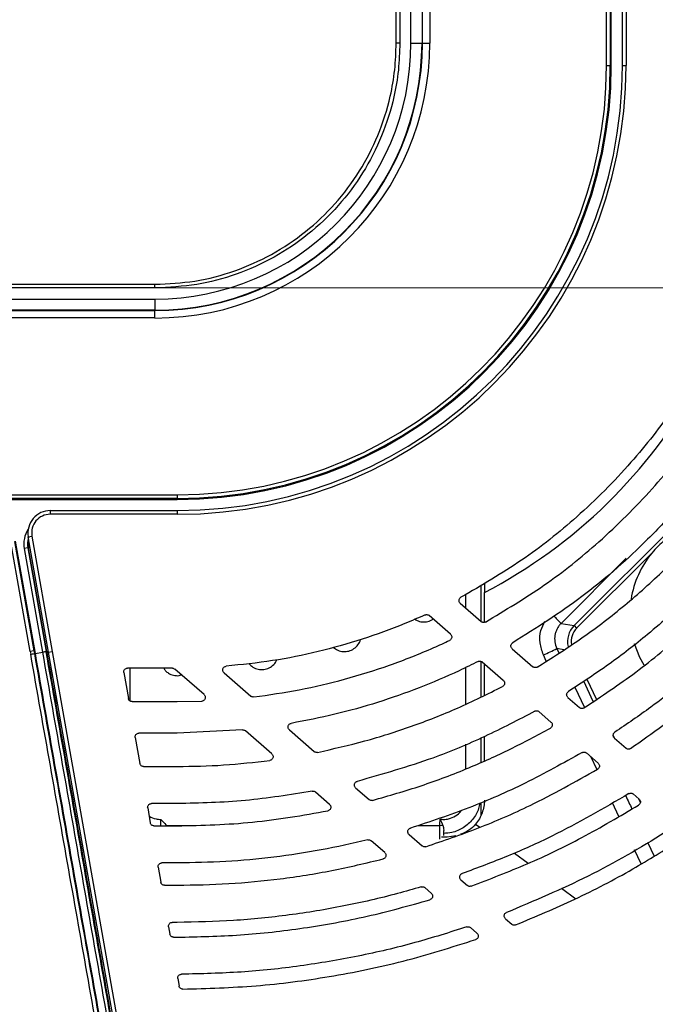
# Model space of a CAD drawing. Header units: millimetres. Extents: x 25 to 1935, y 715 to 2336.
# Tile 128 of 252: x 1387 to 1405, y 883 to 910. Entities that reach past the tile are written whole.
import ezdxf

# ---------------------------------------------------------------- set-up
doc = ezdxf.new("R2010")
doc.units = ezdxf.units.MM
doc.header["$LTSCALE"] = 2
doc.layers.get('0').update_dxf_attribs({"color": 2})
doc.styles.add('FS2312', font='simsun.ttf', dxfattribs={"width": 0.8})
doc.dimstyles.new('STANDARD$0', dxfattribs={"dimtxt": 3.5, "dimasz": 3, "dimexe": 1.5, "dimexo": 0.5, "dimgap": 1.5, "dimtad": 1, "dimdec": 1, "dimlfac": 5, "dimdsep": 46, "dimtxsty": 'FS2312', "dimblk1": 'OPEN', "dimblk2": 'OPEN', "dimsah": 1, "dimcen": 0, "dimclrd": 4, "dimclre": 4, "dimclrt": 4, "dimadec": 0, "dimazin": 0, "dimtfac": 1, "dimtdec": 1, "dimtmove": 1, "dimatfit": 0, "dimldrblk": 'OPEN', "dimfxl": 1, "dimtolj": 1, "dimtzin": 0, "dimlwd": 18, "dimlwe": 18, "dimarcsym": 1})

# ---------------------------------------------------------------- blocks, each defined once
blk = doc.blocks.new('_OPEN')
at = {"color": 0}
for p, q in [((-0.966, 0.259), (0, 0)), ((0, 0), (-1, 0)), ((0, 0), (-0.966, -0.259))]:
    blk.add_line(p, q, dxfattribs=at)
blk = doc.blocks.new('*D47')
at = {"color": 4, "lineweight": 18, "transparency": 16777216}
for p, q in [((1390.894, 1025.12), (1446.356, 1025.12)), ((1444.856, 1022.12), (1444.856, 905.72)), ((1388.819, 902.72), (1446.356, 902.72))]:
    blk.add_line(p, q, dxfattribs=at)
at = {"layer": 'Defpoints', "color": 0, "transparency": 16777216}
for p in [(1390.394, 1025.12), (1388.319, 902.72), (1444.856, 902.72)]:
    blk.add_point(p, dxfattribs=at)
at = {"color": 4, "lineweight": 18, "transparency": 16777216, "xscale": 3, "yscale": 3, "zscale": 3}
for p, rotation in [((1444.856, 1025.12), 90), ((1444.856, 902.72), 270)]:
    blk.add_blockref('_OPEN', p, dxfattribs=dict(at, rotation=rotation))
at = {"color": 4, "transparency": 16777216, "insert": (1441.606, 963.92), "char_height": 3.5, "attachment_point": 5, "rotation": 90, "style": 'FS2312'}
blk.add_mtext('\\A1;612', dxfattribs=at)

msp = doc.modelspace()

# ---------------------------------------------------------------- linework, layer by layer
at = {"color": 2, "linetype": 'Continuous', "lineweight": 30}
for p, q in [((1403.202, 908.72), (1403.202, 1019.12)), ((1403.301, 1019.12), (1403.301, 908.72)), ((1403.328, 908.72), (1403.328, 1019.12)), ((1398.226, 1018.52), (1398.226, 909.32)), ((1398.237, 909.32), (1398.237, 1018.52)), ((1398.437, 1018.52), (1398.437, 909.32)), ((1397.628, 963.92), (1397.628, 909.32)), ((1397.926, 909.32), (1397.926, 921.596)), ((1403.628, 908.72), (1403.628, 912.145)), ((1403.728, 912.145), (1403.728, 908.72)), ((1397.926, 909.32), (1398.226, 909.32)), ((1398.226, 909.32), (1398.237, 909.32)), ((1398.237, 909.32), (1398.437, 909.32)), ((1403.202, 908.72), (1403.301, 908.72)), ((1403.328, 908.72), (1403.301, 908.72)), ((1403.628, 908.72), (1403.728, 908.72)), ((1391.028, 902.72), (1336.428, 902.72)), ((1378.752, 902.422), (1391.028, 902.422)), ((1391.028, 902.422), (1391.028, 902.122)), ((1391.028, 902.122), (1281.828, 902.122)), ((1281.828, 902.112), (1391.028, 902.112)), ((1391.028, 901.912), (1281.828, 901.912)), ((1391.028, 902.112), (1391.028, 902.122)), ((1391.028, 901.912), (1391.028, 902.112)), ((1402.325, 893.618), (1406.73, 898.024)), ((1281.228, 897.147), (1391.628, 897.147)), ((1391.628, 897.147), (1391.628, 897.047)), ((1391.628, 897.047), (1281.228, 897.047)), ((1281.228, 897.02), (1391.628, 897.02)), ((1391.628, 897.02), (1391.628, 897.047)), ((1388.203, 896.72), (1391.628, 896.72)), ((1388.203, 896.72), (1388.203, 896.62)), ((1391.628, 896.62), (1388.203, 896.62)), ((1391.628, 896.72), (1391.628, 896.62)), ((1387.665, 892.92), (1387.145, 895.872)), ((1387.243, 895.889), (1387.763, 892.938)), ((1387.803, 892.868), (1387.269, 895.894)), ((1387.612, 896.016), (1387.711, 896.034)), ((1388.161, 892.903), (1387.612, 896.016)), ((1387.711, 896.034), (1388.26, 892.92)), ((1387.601, 895.712), (1387.503, 895.695)), ((1387.503, 895.695), (1387.995, 892.902)), ((1387.622, 895.716), (1387.601, 895.712)), ((1387.601, 895.712), (1388.094, 892.92)), ((1387.664, 895.723), (1387.622, 895.716)), ((1388.115, 892.92), (1387.622, 895.716)), ((1404.423, 895.576), (1402.395, 893.548)), ((1403.73, 895.433), (1401.977, 893.68)), ((1399.908, 894.769), (1399.908, 894.51)), ((1399.809, 894.708), (1399.809, 893.738)), ((1399.908, 893.707), (1399.908, 894.51)), ((1399.258, 894.22), (1399.82, 893.728)), ((1399.41, 894.087), (1399.409, 894.464)), ((1398.994, 893.388), (1398.417, 893.892)), ((1401.977, 893.68), (1402.325, 893.618)), ((1402.325, 893.618), (1402.395, 893.548)), ((1387.763, 892.938), (1387.665, 892.92)), ((1387.803, 892.868), (1387.995, 892.902)), ((1388.094, 892.92), (1387.995, 892.902)), ((1387.996, 892.899), (1387.995, 892.902)), ((1388.094, 892.916), (1388.115, 892.92)), ((1388.094, 892.92), (1388.094, 892.916)), ((1388.157, 892.927), (1388.115, 892.92)), ((1388.118, 892.903), (1388.115, 892.92)), ((1388.16, 892.91), (1388.118, 892.903)), ((1388.161, 892.903), (1388.26, 892.92)), ((1390.26, 881.003), (1388.161, 892.903)), ((1388.26, 892.92), (1390.358, 881.004)), ((1400.658, 892.996), (1401.213, 892.511)), ((1401.858, 893.003), (1401.915, 892.881)), ((1402.051, 892.969), (1401.858, 893.003)), ((1387.776, 892.864), (1387.803, 892.868)), ((1400.418, 892.143), (1399.852, 892.638)), ((1401.577, 892.661), (1401.499, 892.829)), ((1390.188, 892.353), (1390.311, 891.653)), ((1391.498, 892.47), (1390.286, 892.47)), ((1390.349, 892.47), (1390.349, 891.591)), ((1392.35, 891.758), (1391.564, 892.446)), ((1392.89, 892.349), (1393.611, 891.719)), ((1399.411, 891.505), (1399.411, 892.492)), ((1399.908, 891.744), (1399.908, 892.589)), ((1402.844, 891.573), (1402.587, 892.122)), ((1402.671, 892.179), (1402.927, 891.631)), ((1402.346, 891.96), (1402.605, 891.408)), ((1390.41, 891.57), (1391.628, 891.57)), ((1391.628, 891.57), (1392.288, 891.583)), ((1402.159, 891.683), (1402.474, 891.408)), ((1401.703, 891.02), (1401.383, 891.299)), ((1393.39, 890.807), (1391.628, 890.72)), ((1394.177, 890.16), (1393.466, 890.783)), ((1394.65, 890.81), (1395.32, 890.224)), ((1390.496, 890.603), (1390.62, 889.903)), ((1391.628, 890.72), (1390.595, 890.72)), ((1399.809, 890.584), (1399.809, 889.931)), ((1399.908, 889.976), (1399.908, 890.625)), ((1403.381, 890.657), (1403.414, 890.586)), ((1403.414, 890.587), (1403.726, 890.314)), ((1402.975, 889.908), (1402.658, 890.185)), ((1402.941, 889.745), (1402.789, 890.07)), ((1390.718, 889.82), (1391.628, 889.82)), ((1396.436, 889.248), (1396.801, 888.929)), ((1395.734, 888.8), (1395.353, 889.133)), ((1404.079, 888.942), (1403.922, 889.08)), ((1404.112, 888.853), (1404.064, 888.955)), ((1390.831, 888.703), (1390.902, 888.303)), ((1391.628, 888.82), (1390.93, 888.82)), ((1399.809, 888.849), (1399.809, 888.512)), ((1403.534, 888.477), (1403.361, 888.846)), ((1391.189, 888.22), (1391.189, 888.394)), ((1391, 888.22), (1391.628, 888.22)), ((1391.328, 888.233), (1391.309, 888.22)), ((1391.328, 888.233), (1391.877, 888.233)), ((1398.127, 888.234), (1398.711, 888.235)), ((1399.67, 888.269), (1399.786, 888.183)), ((1397.877, 887.989), (1398.23, 887.68)), ((1398.908, 887.916), (1398.752, 887.916)), ((1399.138, 887.949), (1398.908, 887.916)), ((1397.22, 887.501), (1396.853, 887.821)), ((1404.134, 887.196), (1403.954, 887.579)), ((1404.307, 887.78), (1404.482, 887.408)), ((1400.717, 887.489), (1401.09, 887.211)), ((1391.113, 887.103), (1391.184, 886.703)), ((1391.628, 887.22), (1391.212, 887.22)), ((1391.282, 886.62), (1391.628, 886.62)), ((1398.478, 886.401), (1398.3, 886.556)), ((1399.277, 886.765), (1399.449, 886.614)), ((1401.983, 886.545), (1402.369, 886.257)), ((1400.476, 885.717), (1400.645, 885.568)), ((1391.395, 885.503), (1391.431, 885.303)), ((1391.628, 885.62), (1391.494, 885.62)), ((1399.707, 885.326), (1399.533, 885.478)), ((1391.529, 885.22), (1391.628, 885.22)), ((1391.642, 884.103), (1391.677, 883.904))]:
    msp.add_line(p, q, dxfattribs=at)
at = {"color": 2, "linetype": 'Continuous', "lineweight": 30, "flags": 128}
for points in [[(1397.53, 909.32), (1397.53, 909.52), (1397.53, 910.32), (1397.53, 913.52), (1397.53, 926.32), (1397.53, 963.92)], [(1397.628, 909.32), (1397.626, 909.32), (1397.621, 909.32), (1397.612, 909.32), (1397.6, 909.32), (1397.585, 909.32), (1397.568, 909.32), (1397.549, 909.32), (1397.53, 909.32)], [(1336.428, 902.819), (1336.628, 902.819), (1337.428, 902.819), (1340.628, 902.819), (1353.428, 902.819), (1391.028, 902.819)], [(1391.028, 902.72), (1391.028, 902.722), (1391.028, 902.728), (1391.028, 902.737), (1391.028, 902.749), (1391.028, 902.764), (1391.028, 902.781), (1391.028, 902.799), (1391.028, 902.819)], [(1387.622, 895.716), (1387.614, 895.847), (1387.625, 895.942)], [(1388.094, 892.916), (1388.092, 892.916), (1388.086, 892.915), (1388.077, 892.913), (1388.064, 892.911), (1388.05, 892.908), (1388.033, 892.905), (1388.015, 892.902), (1387.996, 892.899)], [(1404.215, 892.555), (1404.101, 892.76), (1403.953, 893.124)]]:
    msp.add_lwpolyline(points, dxfattribs=at)
at = {"color": 2, "linetype": 'Continuous', "lineweight": 30}
for centre, radius, start, end in [((1391.028, 909.32), 7.409, 270, 0), ((1391.028, 909.32), 7.209, 270, 0), ((1391.028, 909.32), 7.198, 270, 0), ((1391.028, 909.32), 6.898, 270, 0), ((1391.628, 908.72), 12.1, 270, 0), ((1391.628, 908.72), 12, 270, 0), ((1391.628, 908.72), 11.573, 270, 0), ((1391.628, 908.72), 11.673, 270, 0), ((1391.628, 908.72), 11.7, 270, 0), ((1393.428, 906.92), 14, 297.5716, 331.1706), ((1388.203, 896.12), 0.6, 90, 190), ((1388.203, 896.12), 0.5, 90, 190), ((1388.216, 895.82), 0.725, 146.6308, 190), ((1388.216, 895.82), 0.625, 163.907, 190), ((1406.428, 893.92), 2.6, 140.458, 170.835), ((1425.073, 917.11), 32.9, 224.9, 225.4124), ((1398.38, 899.723), 7.568, 294.3412, 297.3649), ((1382.376, 923.028), 30.644, 279.9636, 280.1499), ((1398.721, 889.396), 1.161, 269.5076, 273.2112)]:
    msp.add_arc(centre, radius, start, end, dxfattribs=at)
for centre, major_axis, ratio, start_param, end_param in [((1402.75, 893.194), (0.592, -0.104), 0.998638, 2.531687, 3.555344), ((1402.75, 893.194), (0.493, -0.087), 0.99796, 2.531687, 3.48998), ((1394.23, 892.92), (-13.129, 73.991), 0.08603, 1.555532, 1.556535), ((1394.328, 892.938), (-13.13, 73.891), 0.086139, 1.555492, 1.556494)]:
    msp.add_ellipse(centre, major_axis=major_axis, ratio=ratio, start_param=start_param, end_param=end_param, dxfattribs=at)
for points, knots in [([(1391.028, 902.819), (1391.388, 902.836), (1392.12, 902.871), (1393.18, 903.155), (1394.19, 903.604), (1395.101, 904.213), (1395.904, 904.973), (1396.562, 905.849), (1397.068, 906.832), (1397.361, 907.76), (1397.507, 908.6), (1397.522, 909.079), (1397.53, 909.32)], [0, 0, 0, 0, 0.105834, 0.214743, 0.32059, 0.429504, 0.535349, 0.644262, 0.750113, 0.859032, 0.929082, 1, 1, 1, 1]), ([(1397.628, 909.32), (1397.62, 909.078), (1397.605, 908.592), (1397.459, 907.75), (1397.164, 906.804), (1396.657, 905.814), (1395.985, 904.915), (1395.179, 904.149), (1394.247, 903.522), (1393.233, 903.069), (1392.147, 902.776), (1391.405, 902.739), (1391.028, 902.72)], [0, 0, 0, 0, 0.070061, 0.140987, 0.246829, 0.355741, 0.461583, 0.570494, 0.676336, 0.785247, 0.891089, 1, 1, 1, 1]), ([(1405.959, 901.06), (1405.653, 900.529), (1405.035, 899.46), (1403.84, 897.943), (1402.469, 896.564), (1400.93, 895.339), (1399.831, 894.703), (1399.277, 894.383)], [0, 0, 0, 0, 0.191901, 0.386314, 0.602612, 0.799938, 1, 1, 1, 1]), ([(1399.934, 893.716), (1400.469, 894.034), (1401.544, 894.675), (1403.053, 895.883), (1404.425, 897.25), (1405.648, 898.766), (1406.298, 899.853), (1406.625, 900.4)], [0, 0, 0, 0, 0.194725, 0.3918, 0.603553, 0.800559, 1, 1, 1, 1]), ([(1407.18, 899.658), (1406.972, 899.316), (1406.555, 898.63), (1405.839, 897.653), (1405.059, 896.715), (1403.984, 895.595), (1402.558, 894.345), (1401.305, 893.556), (1400.673, 893.158)], [0, 0, 0, 0, 0.1291608, 0.2589008, 0.3904353, 0.5225818, 0.7594698, 1, 1, 1, 1]), ([(1401.33, 892.5), (1401.725, 892.748), (1402.517, 893.246), (1403.639, 894.106), (1404.708, 895.051), (1405.789, 896.171), (1406.863, 897.473), (1407.511, 898.488), (1407.836, 898.998)], [0, 0, 0, 0, 0.150638, 0.302108, 0.456179, 0.611143, 0.804682, 1, 1, 1, 1]), ([(1408.49, 898.152), (1408.202, 897.716), (1407.625, 896.84), (1406.624, 895.609), (1405.524, 894.444), (1404.395, 893.434), (1403.276, 892.563), (1402.541, 892.084), (1402.172, 891.843)], [0, 0, 0, 0, 0.1740826, 0.349257, 0.5278574, 0.7076375, 0.8534987, 1, 1, 1, 1]), ([(1402.593, 891.399), (1403.065, 891.714), (1404.012, 892.346), (1405.244, 893.371), (1406.327, 894.407), (1407.268, 895.444), (1408.148, 896.547), (1408.671, 897.335), (1408.933, 897.73)], [0, 0, 0, 0, 0.188327, 0.377966, 0.531653, 0.68605, 0.842649, 1, 1, 1, 1]), ([(1409.584, 896.894), (1409.522, 896.803), (1409.133, 896.217), (1408.354, 895.173), (1407.163, 893.819), (1405.845, 892.558), (1404.586, 891.535), (1403.751, 890.967), (1403.425, 890.746)], [0, 0, 0, 0, 0.037748, 0.240875, 0.445412, 0.654392, 0.864907, 1, 1, 1, 1]), ([(1403.847, 890.306), (1404.435, 890.72), (1405.616, 891.553), (1407.14, 892.939), (1408.467, 894.369), (1409.385, 895.535), (1409.877, 896.257), (1410.022, 896.47)], [0, 0, 0, 0, 0.245553, 0.493485, 0.701848, 0.911657, 1, 1, 1, 1]), ([(1404.773, 895.925), (1404.709, 895.873), (1404.649, 895.816), (1404.533, 895.699), (1404.476, 895.639), (1404.423, 895.576)], [0, 0, 0, 0, 0.5, 0.5, 1, 1, 1, 1]), ([(1399.258, 894.22), (1399.25, 894.228), (1399.235, 894.244), (1399.224, 894.277), (1399.223, 894.311), (1399.235, 894.343), (1399.254, 894.368), (1399.27, 894.379), (1399.277, 894.383)], [0, 0, 0, 0, 0.174474, 0.348948, 0.523422, 0.697895, 0.872367, 1, 1, 1, 1]), ([(1398.31, 893.908), (1398.128, 893.828), (1397.573, 893.585), (1396.615, 893.239), (1395.424, 892.905), (1394.199, 892.654), (1393.365, 892.568), (1392.947, 892.524)], [0, 0, 0, 0, 0.107108, 0.327077, 0.548306, 0.773477, 1, 1, 1, 1]), ([(1398.034, 893.789), (1398.074, 893.767), (1398.158, 893.721), (1398.307, 893.711), (1398.437, 893.736), (1398.501, 893.783), (1398.524, 893.799)], [0, 0, 0, 0, 0.259126, 0.549166, 0.839189, 1, 1, 1, 1]), ([(1398.31, 893.908), (1398.321, 893.912), (1398.343, 893.919), (1398.377, 893.915), (1398.402, 893.905), (1398.414, 893.895), (1398.417, 893.892)], [0, 0, 0, 0, 0.2952304, 0.5904608, 0.8856917, 1, 1, 1, 1]), ([(1399.934, 893.716), (1399.924, 893.712), (1399.903, 893.703), (1399.869, 893.703), (1399.84, 893.713), (1399.826, 893.724), (1399.82, 893.728)], [0, 0, 0, 0, 0.275479, 0.550957, 0.82644, 1, 1, 1, 1]), ([(1401.499, 892.829), (1401.462, 892.935), (1401.388, 893.148), (1401.407, 893.474), (1401.498, 893.655), (1401.539, 893.736)], [0, 0, 0, 0, 0.356929, 0.713681, 1, 1, 1, 1]), ([(1401.977, 893.68), (1401.955, 893.658), (1401.935, 893.635), (1401.899, 893.585), (1401.883, 893.559), (1401.855, 893.505), (1401.843, 893.477), (1401.823, 893.419), (1401.816, 893.389), (1401.805, 893.329), (1401.802, 893.299), (1401.801, 893.238), (1401.803, 893.208), (1401.815, 893.117), (1401.832, 893.058), (1401.858, 893.003)], [0, 0, 0, 0, 0.125, 0.125, 0.25, 0.25, 0.375, 0.375, 0.5, 0.5, 0.625, 0.625, 0.75, 0.75, 1, 1, 1, 1]), ([(1393.689, 891.695), (1394.1, 891.753), (1394.924, 891.871), (1396.149, 892.162), (1397.36, 892.54), (1398.299, 892.91), (1398.829, 893.156), (1398.971, 893.222)], [0, 0, 0, 0, 0.225549, 0.452299, 0.68279, 0.914564, 1, 1, 1, 1]), ([(1395.835, 893.035), (1395.874, 893.006), (1395.954, 892.946), (1396.104, 892.912), (1396.256, 892.926), (1396.397, 892.991), (1396.502, 893.099), (1396.56, 893.189), (1396.567, 893.24), (1396.567, 893.241)], [0, 0, 0, 0, 0.161044, 0.328321, 0.495587, 0.662844, 0.830102, 0.997369, 1, 1, 1, 1]), ([(1398.994, 893.388), (1399.002, 893.379), (1399.018, 893.363), (1399.029, 893.33), (1399.029, 893.296), (1399.018, 893.264), (1398.998, 893.238), (1398.98, 893.227), (1398.971, 893.222)], [0, 0, 0, 0, 0.170305, 0.34061, 0.510916, 0.681221, 0.85152, 1, 1, 1, 1]), ([(1400.658, 892.996), (1400.65, 893.004), (1400.634, 893.021), (1400.623, 893.054), (1400.623, 893.088), (1400.634, 893.12), (1400.652, 893.144), (1400.667, 893.154), (1400.673, 893.158)], [0, 0, 0, 0, 0.17784, 0.35568, 0.533519, 0.711348, 0.889159, 1, 1, 1, 1]), ([(1387.996, 892.899), (1388.352, 890.881), (1388.707, 888.868), (1389.238, 885.853), (1389.415, 884.849), (1389.768, 882.848), (1389.944, 881.851), (1390.294, 879.861), (1390.469, 878.869), (1390.817, 876.894), (1390.991, 875.911), (1391.508, 872.977), (1391.849, 871.038), (1392.186, 869.126)], [0, 0, 0, 0, 0.25, 0.25, 0.375, 0.375, 0.5, 0.5, 0.625, 0.625, 0.75, 0.75, 1, 1, 1, 1]), ([(1392.279, 869.173), (1391.943, 871.083), (1391.602, 873.019), (1391.085, 875.95), (1390.912, 876.931), (1390.565, 878.904), (1390.39, 879.895), (1390.04, 881.882), (1389.864, 882.878), (1389.512, 884.877), (1389.335, 885.879), (1388.804, 888.89), (1388.45, 890.901), (1388.094, 892.916)], [0, 0, 0, 0, 0.25, 0.25, 0.375, 0.375, 0.5, 0.5, 0.625, 0.625, 0.75, 0.75, 1, 1, 1, 1]), ([(1392.312, 869.116), (1391.975, 871.028), (1391.634, 872.963), (1391.116, 875.9), (1390.943, 876.884), (1390.594, 878.86), (1390.419, 879.851), (1390.068, 881.842), (1389.892, 882.842), (1389.539, 884.845), (1389.362, 885.848), (1389.008, 887.859), (1388.83, 888.866), (1388.474, 890.884), (1388.296, 891.893), (1388.118, 892.903)], [0, 0, 0, 0, 0.25, 0.25, 0.375, 0.375, 0.5, 0.5, 0.625, 0.625, 0.75, 0.75, 0.875, 0.875, 1, 1, 1, 1]), ([(1391.867, 869.256), (1391.527, 871.156), (1391.184, 873.075), (1390.665, 875.985), (1390.492, 876.959), (1390.143, 878.919), (1389.968, 879.904), (1389.617, 881.879), (1389.441, 882.869), (1389.089, 884.855), (1388.913, 885.852), (1388.384, 888.845), (1388.031, 890.844), (1387.678, 892.846)], [0, 0, 0, 0, 0.25, 0.25, 0.375, 0.375, 0.5, 0.5, 0.625, 0.625, 0.75, 0.75, 1, 1, 1, 1]), ([(1387.776, 892.864), (1388.129, 890.863), (1388.482, 888.867), (1389.011, 885.878), (1389.188, 884.883), (1389.54, 882.899), (1389.715, 881.91), (1390.066, 879.938), (1390.241, 878.953), (1390.59, 876.997), (1390.937, 875.05), (1391.282, 873.122), (1391.539, 871.684), (1391.624, 871.206), (1391.753, 870.491), (1391.795, 870.253), (1391.88, 869.777), (1391.923, 869.54), (1391.965, 869.303)], [0, 0, 0, 0, 0.25, 0.25, 0.375, 0.375, 0.5, 0.5, 0.625, 0.625, 0.75, 0.875, 0.875, 0.9375, 0.9375, 0.96875, 0.96875, 1, 1, 1, 1]), ([(1391.992, 869.307), (1391.651, 871.204), (1391.308, 873.121), (1390.79, 876.026), (1390.616, 877), (1390.267, 878.957), (1390.092, 879.941), (1389.741, 881.914), (1389.566, 882.903), (1389.214, 884.887), (1389.037, 885.882), (1388.508, 888.871), (1388.156, 890.868), (1387.803, 892.868)], [0, 0, 0, 0, 0.25, 0.25, 0.375, 0.375, 0.5, 0.5, 0.625, 0.625, 0.75, 0.75, 1, 1, 1, 1]), ([(1393.558, 892.598), (1393.593, 892.562), (1393.664, 892.491), (1393.808, 892.436), (1393.961, 892.428), (1394.11, 892.472), (1394.23, 892.564), (1394.3, 892.646), (1394.314, 892.697), (1394.314, 892.698)], [0, 0, 0, 0, 0.162723, 0.329094, 0.495449, 0.661792, 0.828137, 0.994494, 1, 1, 1, 1]), ([(1399.741, 892.652), (1399.57, 892.568), (1399.048, 892.311), (1398.148, 891.929), (1397.029, 891.537), (1395.878, 891.212), (1395.092, 891.06), (1394.698, 890.984)], [0, 0, 0, 0, 0.107033, 0.32784, 0.5495979, 0.7742977, 1, 1, 1, 1]), ([(1399.741, 892.652), (1399.751, 892.656), (1399.772, 892.664), (1399.807, 892.662), (1399.834, 892.652), (1399.847, 892.642), (1399.852, 892.638)], [0, 0, 0, 0, 0.284288, 0.568576, 0.852876, 1, 1, 1, 1]), ([(1399.809, 892.636), (1399.809, 892.422), (1399.809, 892.108), (1399.809, 891.795), (1399.809, 891.696)], [0, 0, 0, 0, 0.682604, 1, 1, 1, 1]), ([(1390.188, 892.353), (1390.187, 892.364), (1390.185, 892.387), (1390.197, 892.419), (1390.218, 892.446), (1390.247, 892.464), (1390.271, 892.47), (1390.284, 892.47), (1390.286, 892.47)], [0, 0, 0, 0, 0.193275, 0.386551, 0.579824, 0.773093, 0.966358, 1, 1, 1, 1]), ([(1391.262, 892.47), (1391.278, 892.445), (1391.312, 892.393), (1391.404, 892.325), (1391.527, 892.275), (1391.653, 892.262), (1391.72, 892.285), (1391.74, 892.291)], [0, 0, 0, 0, 0.164869, 0.33689, 0.611527, 0.886165, 1, 1, 1, 1]), ([(1391.498, 892.47), (1391.509, 892.469), (1391.531, 892.467), (1391.553, 892.455), (1391.562, 892.447), (1391.564, 892.446)], [0, 0, 0, 0, 0.469462, 0.938925, 1, 1, 1, 1]), ([(1392.89, 892.349), (1392.882, 892.357), (1392.866, 892.374), (1392.855, 892.406), (1392.855, 892.441), (1392.866, 892.473), (1392.887, 892.5), (1392.915, 892.518), (1392.937, 892.522), (1392.947, 892.524)], [0, 0, 0, 0, 0.144049, 0.288098, 0.432148, 0.576198, 0.720247, 0.864292, 1, 1, 1, 1]), ([(1401.33, 892.5), (1401.32, 892.496), (1401.299, 892.486), (1401.265, 892.485), (1401.235, 892.494), (1401.219, 892.506), (1401.213, 892.511)], [0, 0, 0, 0, 0.268119, 0.536237, 0.804375, 1, 1, 1, 1]), ([(1400.418, 892.143), (1400.426, 892.134), (1400.442, 892.118), (1400.453, 892.085), (1400.453, 892.051), (1400.442, 892.019), (1400.423, 891.994), (1400.406, 891.983), (1400.399, 891.979)], [0, 0, 0, 0, 0.173842, 0.347684, 0.521533, 0.69537, 0.869175, 1, 1, 1, 1]), ([(1395.406, 890.202), (1395.833, 890.298), (1396.689, 890.49), (1397.951, 890.895), (1399.196, 891.379), (1399.997, 891.779), (1400.399, 891.979)], [0, 0, 0, 0, 0.246914, 0.495029, 0.746877, 1, 1, 1, 1]), ([(1402.159, 891.683), (1402.152, 891.692), (1402.136, 891.708), (1402.125, 891.741), (1402.124, 891.775), (1402.136, 891.807), (1402.153, 891.83), (1402.167, 891.84), (1402.172, 891.843)], [0, 0, 0, 0, 0.180943, 0.361885, 0.54283, 0.723738, 0.904587, 1, 1, 1, 1]), ([(1390.41, 891.57), (1390.398, 891.572), (1390.376, 891.574), (1390.346, 891.591), (1390.323, 891.616), (1390.314, 891.639), (1390.311, 891.652), (1390.311, 891.653)], [0, 0, 0, 0, 0.241539, 0.483077, 0.724635, 0.966229, 1, 1, 1, 1]), ([(1392.35, 891.758), (1392.358, 891.75), (1392.373, 891.734), (1392.384, 891.701), (1392.385, 891.667), (1392.374, 891.634), (1392.352, 891.608), (1392.323, 891.588), (1392.3, 891.585), (1392.288, 891.583)], [0, 0, 0, 0, 0.141492, 0.282983, 0.424486, 0.565999, 0.707508, 0.849003, 1, 1, 1, 1]), ([(1393.689, 891.695), (1393.677, 891.694), (1393.655, 891.694), (1393.628, 891.705), (1393.615, 891.715), (1393.611, 891.719)], [0, 0, 0, 0, 0.40185, 0.803699, 1, 1, 1, 1]), ([(1401.269, 891.312), (1400.822, 891.078), (1399.927, 890.608), (1398.334, 889.949), (1397.162, 889.615), (1396.478, 889.42)], [0, 0, 0, 0, 0.292715, 0.587135, 1, 1, 1, 1]), ([(1401.269, 891.312), (1401.279, 891.316), (1401.3, 891.325), (1401.334, 891.324), (1401.363, 891.315), (1401.377, 891.304), (1401.383, 891.299)], [0, 0, 0, 0, 0.275334, 0.550667, 0.826034, 1, 1, 1, 1]), ([(1402.593, 891.399), (1402.583, 891.394), (1402.563, 891.384), (1402.528, 891.383), (1402.497, 891.391), (1402.481, 891.403), (1402.474, 891.408)], [0, 0, 0, 0, 0.262771, 0.525541, 0.78835, 1, 1, 1, 1]), ([(1401.703, 891.02), (1401.711, 891.012), (1401.726, 890.995), (1401.737, 890.962), (1401.738, 890.928), (1401.726, 890.896), (1401.708, 890.872), (1401.692, 890.861), (1401.686, 890.857)], [0, 0, 0, 0, 0.176642, 0.353283, 0.52994, 0.706566, 0.883119, 1, 1, 1, 1]), ([(1393.39, 890.807), (1393.401, 890.807), (1393.424, 890.807), (1393.45, 890.796), (1393.462, 890.786), (1393.466, 890.783)], [0, 0, 0, 0, 0.41276, 0.825519, 1, 1, 1, 1]), ([(1394.65, 890.81), (1394.642, 890.819), (1394.626, 890.835), (1394.615, 890.868), (1394.615, 890.902), (1394.626, 890.934), (1394.647, 890.961), (1394.673, 890.978), (1394.691, 890.982), (1394.698, 890.984)], [0, 0, 0, 0, 0.149816, 0.29963, 0.449474, 0.59933, 0.749161, 0.898946, 1, 1, 1, 1]), ([(1396.893, 888.908), (1397.332, 889.034), (1398.212, 889.285), (1399.447, 889.757), (1400.611, 890.276), (1401.327, 890.663), (1401.686, 890.857)], [0, 0, 0, 0, 0.263945, 0.529077, 0.76412, 1, 1, 1, 1]), ([(1390.496, 890.603), (1390.495, 890.614), (1390.494, 890.637), (1390.505, 890.669), (1390.526, 890.696), (1390.555, 890.714), (1390.58, 890.72), (1390.593, 890.72), (1390.595, 890.72)], [0, 0, 0, 0, 0.193396, 0.386793, 0.580163, 0.773456, 0.966664, 1, 1, 1, 1]), ([(1403.414, 890.587), (1403.406, 890.595), (1403.39, 890.611), (1403.379, 890.644), (1403.379, 890.678), (1403.39, 890.711), (1403.407, 890.733), (1403.42, 890.743), (1403.425, 890.746)], [0, 0, 0, 0, 0.183214, 0.366427, 0.549645, 0.732796, 0.915833, 1, 1, 1, 1]), ([(1395.406, 890.202), (1395.394, 890.201), (1395.372, 890.198), (1395.342, 890.208), (1395.326, 890.22), (1395.32, 890.224)], [0, 0, 0, 0, 0.366395, 0.732788, 1, 1, 1, 1]), ([(1399.412, 889.759), (1399.412, 889.772), (1399.412, 889.992), (1399.412, 890.213), (1399.412, 890.42)], [0, 0, 0, 0, 0.061095, 1, 1, 1, 1]), ([(1403.847, 890.306), (1403.837, 890.3), (1403.817, 890.29), (1403.783, 890.288), (1403.751, 890.295), (1403.734, 890.308), (1403.726, 890.314)], [0, 0, 0, 0, 0.258359, 0.516717, 0.775136, 1, 1, 1, 1]), ([(1391.628, 889.82), (1392.045, 889.827), (1392.88, 889.841), (1393.709, 889.938), (1394.125, 889.986)], [0, 0, 0, 0, 0.4989, 1, 1, 1, 1]), ([(1394.177, 890.16), (1394.185, 890.152), (1394.201, 890.136), (1394.212, 890.103), (1394.212, 890.069), (1394.201, 890.037), (1394.18, 890.01), (1394.153, 889.992), (1394.134, 889.988), (1394.125, 889.986)], [0, 0, 0, 0, 0.147284, 0.294565, 0.441912, 0.589304, 0.73667, 0.88395, 1, 1, 1, 1]), ([(1402.541, 890.196), (1402.035, 889.914), (1401.046, 889.363), (1399.496, 888.684), (1398.442, 888.335), (1397.914, 888.16)], [0, 0, 0, 0, 0.3428077, 0.6704157, 1, 1, 1, 1]), ([(1402.541, 890.196), (1402.551, 890.201), (1402.572, 890.21), (1402.606, 890.21), (1402.636, 890.201), (1402.651, 890.19), (1402.658, 890.185)], [0, 0, 0, 0, 0.26937, 0.5387383, 0.8081632, 1, 1, 1, 1]), ([(1390.718, 889.82), (1390.707, 889.822), (1390.684, 889.824), (1390.654, 889.841), (1390.632, 889.866), (1390.622, 889.889), (1390.62, 889.902), (1390.62, 889.903)], [0, 0, 0, 0, 0.241337, 0.48267, 0.724101, 0.965732, 1, 1, 1, 1]), ([(1398.326, 887.66), (1398.803, 887.822), (1399.758, 888.148), (1401.317, 888.825), (1402.359, 889.41), (1402.96, 889.747)], [0, 0, 0, 0, 0.296506, 0.594413, 1, 1, 1, 1]), ([(1402.975, 889.908), (1402.982, 889.9), (1402.998, 889.883), (1403.009, 889.85), (1403.009, 889.816), (1402.998, 889.784), (1402.98, 889.76), (1402.965, 889.75), (1402.96, 889.747)], [0, 0, 0, 0, 0.179115, 0.3582284, 0.5373697, 0.7164553, 0.8954092, 1, 1, 1, 1]), ([(1395.268, 889.156), (1394.668, 889.059), (1393.463, 888.863), (1392.241, 888.835), (1391.628, 888.82)], [0, 0, 0, 0, 0.497877, 1, 1, 1, 1]), ([(1395.268, 889.156), (1395.28, 889.157), (1395.302, 889.159), (1395.331, 889.149), (1395.346, 889.138), (1395.353, 889.133)], [0, 0, 0, 0, 0.37312, 0.746237, 1, 1, 1, 1]), ([(1396.436, 889.248), (1396.429, 889.256), (1396.413, 889.273), (1396.402, 889.306), (1396.402, 889.34), (1396.413, 889.372), (1396.434, 889.399), (1396.458, 889.414), (1396.473, 889.419), (1396.478, 889.42)], [0, 0, 0, 0, 0.155019, 0.310034, 0.465149, 0.620304, 0.775388, 0.930323, 1, 1, 1, 1]), ([(1396.893, 888.908), (1396.882, 888.906), (1396.859, 888.903), (1396.827, 888.911), (1396.809, 888.923), (1396.801, 888.929)], [0, 0, 0, 0, 0.34432, 0.688639, 1, 1, 1, 1]), ([(1403.803, 889.089), (1403.119, 888.692), (1402.058, 888.076), (1400.538, 887.392), (1399.719, 887.087), (1399.309, 886.935)], [0, 0, 0, 0, 0.474798, 0.736974, 1, 1, 1, 1]), ([(1399.908, 888.916), (1399.908, 888.857), (1399.903, 888.799), (1399.882, 888.683), (1399.867, 888.626), (1399.826, 888.517), (1399.802, 888.464), (1399.743, 888.362), (1399.709, 888.314), (1399.67, 888.269)], [0, 0, 0, 0, 0.25, 0.25, 0.5, 0.5, 0.75, 0.75, 1, 1, 1, 1]), ([(1403.714, 889.04), (1403.715, 889.037), (1403.772, 888.916), (1403.829, 888.795), (1403.885, 888.678)], [0, 0, 0, 0, 0.025421, 1, 1, 1, 1]), ([(1403.803, 889.089), (1403.813, 889.094), (1403.834, 889.104), (1403.868, 889.105), (1403.899, 889.097), (1403.915, 889.085), (1403.922, 889.08)], [0, 0, 0, 0, 0.264424, 0.528845, 0.793346, 1, 1, 1, 1]), ([(1404.079, 888.942), (1404.087, 888.934), (1404.102, 888.917), (1404.114, 888.885), (1404.114, 888.851), (1404.103, 888.818), (1404.085, 888.795), (1404.071, 888.785), (1404.066, 888.782)], [0, 0, 0, 0, 0.181062, 0.362121, 0.543222, 0.72424, 0.90506, 1, 1, 1, 1]), ([(1390.831, 888.703), (1390.83, 888.714), (1390.829, 888.737), (1390.84, 888.769), (1390.862, 888.796), (1390.891, 888.815), (1390.915, 888.82), (1390.928, 888.82), (1390.93, 888.82)], [0, 0, 0, 0, 0.193696, 0.387394, 0.581009, 0.774368, 0.967434, 1, 1, 1, 1]), ([(1391.628, 888.22), (1392.306, 888.237), (1393.67, 888.271), (1395.013, 888.508), (1395.688, 888.626)], [0, 0, 0, 0, 0.497503, 1, 1, 1, 1]), ([(1395.734, 888.8), (1395.742, 888.792), (1395.757, 888.775), (1395.768, 888.742), (1395.769, 888.708), (1395.758, 888.676), (1395.736, 888.649), (1395.712, 888.633), (1395.694, 888.628), (1395.688, 888.626)], [0, 0, 0, 0, 0.151748, 0.303489, 0.45538, 0.607367, 0.759292, 0.911021, 1, 1, 1, 1]), ([(1398.712, 888.404), (1398.745, 888.4), (1398.821, 888.391), (1398.967, 888.409), (1399.131, 888.48), (1399.251, 888.568), (1399.286, 888.634), (1399.289, 888.639)], [0, 0, 0, 0, 0.152142, 0.353554, 0.661621, 0.970529, 1, 1, 1, 1]), ([(1399.777, 888.835), (1399.771, 888.786), (1399.751, 888.624), (1399.6, 888.382), (1399.349, 888.155), (1399.068, 888.036), (1398.882, 888.024), (1398.809, 888.019)], [0, 0, 0, 0, 0.108616, 0.352837, 0.596982, 0.840869, 1, 1, 1, 1]), ([(1399.549, 886.595), (1400.056, 886.789), (1401.074, 887.178), (1402.587, 887.904), (1403.562, 888.483), (1404.066, 888.782)], [0, 0, 0, 0, 0.324151, 0.649885, 1, 1, 1, 1]), ([(1390.869, 888.487), (1390.87, 888.486), (1390.921, 888.441), (1391.035, 888.406), (1391.145, 888.397), (1391.189, 888.394)], [0, 0, 0, 0, 0.008443, 0.608814, 1, 1, 1, 1]), ([(1391.189, 888.394), (1391.189, 888.393), (1391.236, 888.346), (1391.287, 888.296), (1391.325, 888.237), (1391.328, 888.233)], [0, 0, 0, 0, 0.005958, 0.935911, 1, 1, 1, 1]), ([(1398.711, 888.235), (1398.711, 888.262), (1398.711, 888.318), (1398.711, 888.375), (1398.712, 888.404)], [0, 0, 0, 0, 0.478147, 1, 1, 1, 1]), ([(1398.712, 888.404), (1398.712, 888.404), (1398.738, 888.346), (1398.762, 888.291), (1398.786, 888.237)], [0, 0, 0, 0, 0.009615, 1, 1, 1, 1]), ([(1391, 888.22), (1390.989, 888.222), (1390.967, 888.224), (1390.937, 888.241), (1390.914, 888.266), (1390.904, 888.289), (1390.902, 888.301), (1390.902, 888.303)], [0, 0, 0, 0, 0.241011, 0.482014, 0.723239, 0.964925, 1, 1, 1, 1]), ([(1397.877, 887.989), (1397.869, 887.997), (1397.854, 888.014), (1397.843, 888.046), (1397.842, 888.08), (1397.853, 888.113), (1397.875, 888.14), (1397.897, 888.154), (1397.91, 888.159), (1397.914, 888.16)], [0, 0, 0, 0, 0.158776, 0.317543, 0.476497, 0.635532, 0.794438, 0.953068, 1, 1, 1, 1]), ([(1398.709, 887.859), (1398.709, 887.86), (1398.709, 887.863), (1398.709, 887.901), (1398.71, 887.986), (1398.71, 888.101), (1398.711, 888.19), (1398.711, 888.235)], [0, 0, 0, 0, 0.106609, 0.329955, 0.553302, 0.776651, 1, 1, 1, 1]), ([(1398.786, 888.237), (1398.792, 888.217), (1398.808, 888.169), (1398.809, 888.13), (1398.81, 888.107)], [0, 0, 0, 0, 0.40948, 1, 1, 1, 1]), ([(1398.81, 888.107), (1398.81, 888.09), (1398.809, 888.045), (1398.809, 887.991), (1398.809, 887.962), (1398.809, 887.96), (1398.809, 887.959)], [0, 0, 0, 0, 0.196264, 0.520701, 0.845138, 1, 1, 1, 1]), ([(1399.67, 888.269), (1399.614, 888.209), (1399.499, 888.088), (1399.344, 888.026), (1399.265, 887.994)], [0, 0, 0, 0, 0.492193, 1, 1, 1, 1]), ([(1404.901, 888.127), (1404.861, 888.102), (1404.151, 887.646), (1402.721, 886.819), (1401.246, 886.198), (1400.505, 885.885)], [0, 0, 0, 0, 0.0290158, 0.5121578, 1, 1, 1, 1]), ([(1396.764, 887.843), (1396.346, 887.748), (1395.51, 887.557), (1394.23, 887.367), (1392.935, 887.243), (1392.064, 887.228), (1391.628, 887.22)], [0, 0, 0, 0, 0.2477218, 0.4963362, 0.7477007, 1, 1, 1, 1]), ([(1396.764, 887.843), (1396.775, 887.844), (1396.797, 887.848), (1396.829, 887.839), (1396.846, 887.827), (1396.853, 887.821)], [0, 0, 0, 0, 0.350558, 0.701115, 1, 1, 1, 1]), ([(1398.326, 887.66), (1398.315, 887.658), (1398.293, 887.653), (1398.259, 887.66), (1398.24, 887.673), (1398.23, 887.68)], [0, 0, 0, 0, 0.327947, 0.655894, 1, 1, 1, 1]), ([(1400.748, 885.551), (1401.285, 885.775), (1402.362, 886.225), (1403.835, 886.994), (1404.749, 887.563), (1405.166, 887.822)], [0, 0, 0, 0, 0.351055, 0.703872, 1, 1, 1, 1]), ([(1391.628, 886.62), (1392.091, 886.629), (1393.019, 886.645), (1394.411, 886.783), (1395.803, 886.999), (1396.719, 887.219), (1397.179, 887.329)], [0, 0, 0, 0, 0.247471, 0.495933, 0.747448, 1, 1, 1, 1]), ([(1397.22, 887.501), (1397.227, 887.493), (1397.243, 887.476), (1397.254, 887.443), (1397.254, 887.409), (1397.243, 887.377), (1397.222, 887.35), (1397.199, 887.335), (1397.183, 887.33), (1397.179, 887.329)], [0, 0, 0, 0, 0.155625, 0.311239, 0.467114, 0.623156, 0.779086, 0.934667, 1, 1, 1, 1]), ([(1391.113, 887.103), (1391.112, 887.114), (1391.111, 887.137), (1391.123, 887.17), (1391.144, 887.196), (1391.173, 887.215), (1391.197, 887.22), (1391.21, 887.22), (1391.212, 887.22)], [0, 0, 0, 0, 0.194086, 0.388177, 0.582112, 0.775558, 0.968437, 1, 1, 1, 1]), ([(1399.277, 886.765), (1399.269, 886.773), (1399.253, 886.79), (1399.242, 886.823), (1399.242, 886.857), (1399.253, 886.889), (1399.274, 886.916), (1399.295, 886.93), (1399.307, 886.934), (1399.309, 886.935)], [0, 0, 0, 0, 0.162089, 0.324165, 0.486541, 0.649054, 0.811364, 0.97323, 1, 1, 1, 1]), ([(1391.282, 886.62), (1391.271, 886.622), (1391.249, 886.624), (1391.219, 886.641), (1391.196, 886.666), (1391.187, 886.689), (1391.184, 886.701), (1391.184, 886.703)], [0, 0, 0, 0, 0.240549, 0.481085, 0.722018, 0.963779, 1, 1, 1, 1]), ([(1398.206, 886.577), (1397.992, 886.515), (1397.302, 886.317), (1396.117, 886.045), (1394.642, 885.802), (1393.143, 885.649), (1392.134, 885.63), (1391.628, 885.62)], [0, 0, 0, 0, 0.10029, 0.322834, 0.546308, 0.772662, 1, 1, 1, 1]), ([(1398.206, 886.577), (1398.217, 886.579), (1398.239, 886.583), (1398.273, 886.576), (1398.291, 886.563), (1398.3, 886.556)], [0, 0, 0, 0, 0.333671, 0.667343, 1, 1, 1, 1]), ([(1399.549, 886.595), (1399.538, 886.593), (1399.516, 886.587), (1399.482, 886.593), (1399.46, 886.605), (1399.451, 886.613), (1399.449, 886.614)], [0, 0, 0, 0, 0.316409, 0.632821, 0.94927, 1, 1, 1, 1]), ([(1398.478, 886.401), (1398.486, 886.392), (1398.501, 886.376), (1398.512, 886.343), (1398.513, 886.309), (1398.502, 886.277), (1398.48, 886.25), (1398.458, 886.235), (1398.444, 886.231), (1398.441, 886.23)], [0, 0, 0, 0, 0.158638, 0.317259, 0.476266, 0.635514, 0.794593, 0.953158, 1, 1, 1, 1]), ([(1391.628, 885.22), (1392.196, 885.232), (1393.336, 885.256), (1395.047, 885.452), (1396.757, 885.758), (1397.879, 886.072), (1398.441, 886.23)], [0, 0, 0, 0, 0.246598, 0.494519, 0.746556, 1, 1, 1, 1]), ([(1400.476, 885.717), (1400.468, 885.725), (1400.453, 885.742), (1400.441, 885.774), (1400.441, 885.808), (1400.452, 885.841), (1400.474, 885.869), (1400.495, 885.88), (1400.505, 885.885)], [0, 0, 0, 0, 0.16472, 0.329421, 0.494546, 0.659867, 0.824907, 1, 1, 1, 1]), ([(1391.395, 885.503), (1391.395, 885.514), (1391.393, 885.537), (1391.405, 885.57), (1391.426, 885.596), (1391.455, 885.615), (1391.479, 885.62), (1391.492, 885.62), (1391.494, 885.62)], [0, 0, 0, 0, 0.1946048, 0.3892165, 0.5835766, 0.7771362, 0.969766, 1, 1, 1, 1]), ([(1399.436, 885.498), (1398.97, 885.35), (1398.005, 885.044), (1396.503, 884.694), (1394.938, 884.429), (1393.348, 884.259), (1392.277, 884.233), (1391.74, 884.221)], [0, 0, 0, 0, 0.186919, 0.388025, 0.589975, 0.794541, 1, 1, 1, 1]), ([(1399.436, 885.498), (1399.446, 885.5), (1399.468, 885.505), (1399.504, 885.499), (1399.523, 885.485), (1399.533, 885.478)], [0, 0, 0, 0, 0.321965, 0.643935, 1, 1, 1, 1]), ([(1400.748, 885.551), (1400.737, 885.548), (1400.715, 885.541), (1400.681, 885.546), (1400.658, 885.558), (1400.648, 885.567), (1400.645, 885.568)], [0, 0, 0, 0, 0.306966, 0.613937, 0.92089, 1, 1, 1, 1]), ([(1391.529, 885.22), (1391.518, 885.222), (1391.496, 885.224), (1391.466, 885.241), (1391.443, 885.266), (1391.433, 885.289), (1391.431, 885.301), (1391.431, 885.303)], [0, 0, 0, 0, 0.240034, 0.480048, 0.720653, 0.962496, 1, 1, 1, 1]), ([(1399.707, 885.326), (1399.715, 885.318), (1399.731, 885.301), (1399.742, 885.268), (1399.742, 885.234), (1399.731, 885.202), (1399.709, 885.175), (1399.688, 885.161), (1399.676, 885.157), (1399.674, 885.156)], [0, 0, 0, 0, 0.161361, 0.322699, 0.48457, 0.646769, 0.808731, 0.969983, 1, 1, 1, 1]), ([(1391.777, 883.821), (1392.436, 883.84), (1393.759, 883.878), (1395.744, 884.139), (1397.728, 884.542), (1399.024, 884.951), (1399.674, 885.156)], [0, 0, 0, 0, 0.245885, 0.493362, 0.745825, 1, 1, 1, 1]), ([(1391.642, 884.103), (1391.641, 884.115), (1391.64, 884.137), (1391.652, 884.17), (1391.673, 884.197), (1391.702, 884.215), (1391.726, 884.22), (1391.739, 884.221), (1391.74, 884.221)], [0, 0, 0, 0, 0.195679, 0.391368, 0.586698, 0.780888, 0.97375, 1, 1, 1, 1]), ([(1391.777, 883.821), (1391.765, 883.822), (1391.743, 883.824), (1391.713, 883.841), (1391.69, 883.866), (1391.68, 883.889), (1391.678, 883.902), (1391.677, 883.904)], [0, 0, 0, 0, 0.238382, 0.476736, 0.715895, 0.956771, 1, 1, 1, 1])]:
    msp.add_open_spline(points, degree=3, knots=knots, dxfattribs=at)

# ---------------------------------------------------------------- dimensions: what is measured, and where the dimension line sits
dim = msp.add_linear_dim(base=(1444.856, 902.72), p1=(1390.394, 1025.12), p2=(1388.319, 902.72), angle=90, dimstyle='STANDARD$0')
dim.commit()
dim.dimension.update_dxf_attribs({"geometry": '*D47', "text_midpoint": (1441.606, 963.92)})

doc.saveas('drawing.dxf')
